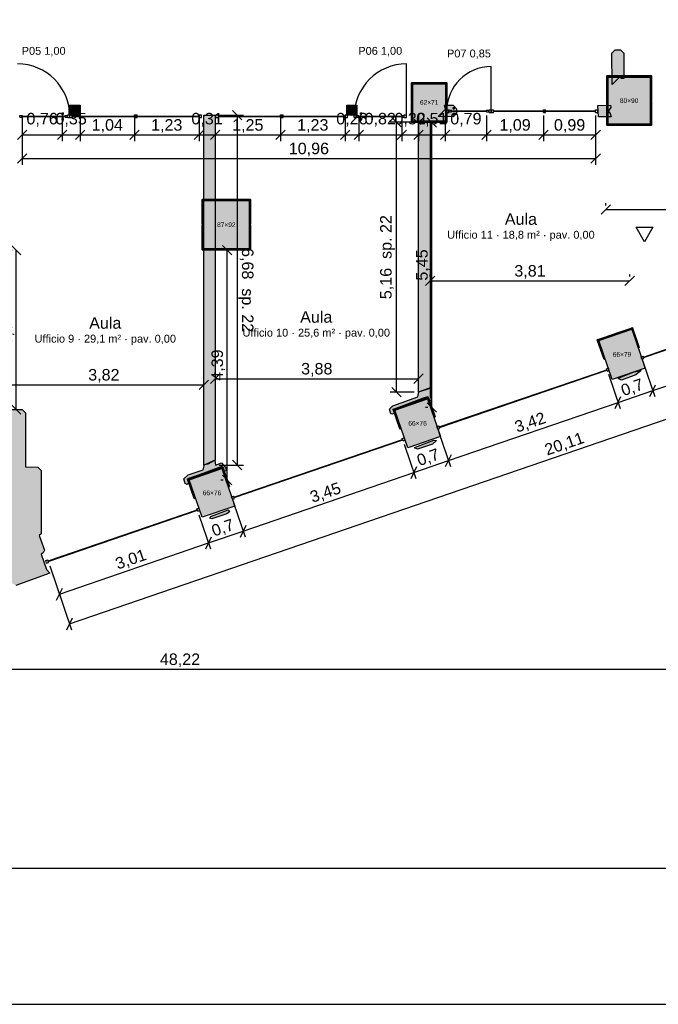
# Model space of a CAD drawing. Header units: millimetres. Extents: x -9985 to 240895, y -184894 to 39395.
# Tile 141 of 164: x 144502 to 156702, y -8185 to 10620. Entities that reach past the tile are written whole.
import ezdxf
from ezdxf.enums import TextEntityAlignment as Align

# ---------------------------------------------------------------- set-up
doc = ezdxf.new("R2010")
doc.units = ezdxf.units.MM
for name, color, linetype in [('A-CARTIGLIO', 7, 'Continuous'), ('A-MURI-ESISTENTI', 7, 'Continuous'), ('A-MURI-NUOVI', 40, 'Continuous'), ('A-PARETI-VETRATE', 5, 'Continuous'), ('A-PILASTRI', 8, 'Continuous'), ('A-PORTE', 30, 'Continuous'), ('A-QUOTE', 30, 'Continuous'), ('A-QUOTE-MURI-NUOVI', 34, 'Continuous'), ('A-QUOTE-PAVIMENTO', 1, 'Continuous'), ('A-QUOTE-PILASTRI', 7, 'Continuous'), ('A-QUOTE-VETRATE', 5, 'Continuous'), ('A-TESTI', 7, 'Continuous'), ('A-VETRINE', 4, 'Continuous')]:
    doc.layers.add(name, color=color, linetype=linetype)
doc.styles.add('VISIO', font='arial.ttf')
doc.dimstyles.new('VISIO-M', dxfattribs={"dimtxt": 220, "dimasz": 120, "dimexe": 120, "dimexo": 80, "dimgap": 60, "dimtad": 1, "dimlfac": 0.001, "dimtxsty": 'VISIO', "dimtsz": 90, "dimcen": 2.5, "dimclrd": 30, "dimclre": 30, "dimclrt": 30, "dimazin": 3, "dimtfac": 1, "dimtmove": 0, "dimatfit": 3, "dimarcsym": 0})

msp = doc.modelspace()

# ---------------------------------------------------------------- hatches: boundary and pattern name
at = {"layer": 'A-MURI-ESISTENTI'}
for points in [[(155820, 9385), (155815, 9980), (155880, 10045), (155980, 10045), (156045, 9980), (156045, 9500), (156000, 9495), (155960, 9525), (155820, 9385)], [(152780, 8765), (152495, 8770), (152635, 8910), (152620, 8985), (152780, 8985), (152845, 8920), (152845, 8830), (152780, 8765)], [(155800, 8765), (155560, 8765), (155545, 8980), (155790, 8985), (155795, 8940), (155745, 8870), (155785, 8830), (155800, 8765)], [(156000, 3735), (155935, 3770), (155996, 3800), (156240, 3895), (156375, 3920), (156270, 3835), (156000, 3735)], [(151620, 3085), (151595, 3090), (151565, 3180), (151630, 3245), (152110, 3415), (152130, 3515), (152345, 3580), (152345, 3430), (152370, 3345), (152330, 3335), (152297, 3415), (152230, 3395), (151636, 3173), (151655, 3100), (151620, 3085)], [(144430, -185), (144220, -65), (144145, 10), (144145, 2490), (144085, 2510), (144145, 2560), (144145, 2800), (144065, 2850), (144065, 3150), (144035, 3160), (144035, 3360), (144110, 3435), (144230, 3475), (144275, 3470), (144280, 3175), (144550, 3175), (144615, 3110), (144615, 2080), (144850, 2075), (144915, 2010), (144915, 800), (144875, 770), (144975, 490), (144949, 438), (144915, 410), (145015, 120), (145075, 50), (144430, -185)], [(152100, 2415), (152045, 2440), (152093, 2471), (152411, 2589), (152465, 2580), (152390, 2515), (152100, 2415)], [(147700, 1745), (147665, 1760), (147635, 1850), (147720, 1925), (148010, 2025), (148030, 2125), (148100, 2135), (148230, 2205), (148240, 2115), (148360, 2155), (148435, 2070), (148455, 2010), (148420, 1995), (148395, 2000), (148364, 2085), (147708, 1844), (147735, 1770), (147700, 1745)], [(148170, 1085), (148135, 1100), (148165, 1141), (148482, 1260), (148515, 1230), (148460, 1185), (148170, 1085)]]:
    msp.add_hatch(color=7, dxfattribs=at).paths.add_polyline_path(points)
at = {"layer": 'A-MURI-NUOVI'}
for points in [[(145480, 8795), (145445, 8830), (145445, 8910), (145510, 8985), (145510, 8795), (145480, 8795)], [(145510, 8985), (145445, 8910), (145445, 8985), (145510, 8985)], [(145510, 8795), (145510, 8985), (145657, 8985), (145657, 8795), (145510, 8795)], [(150945, 8920), (150945, 8830), (150945, 8795), (150910, 8795), (150790, 8795), (150750, 8795), (150750, 8985), (150945, 8985), (150945, 8920)], [(145445, 8830), (145480, 8795), (145445, 8795), (145445, 8830)], [(145510, 8765), (145480, 8795), (145510, 8795), (145510, 8765)], [(148235, 2210), (148020, 2115), (148020, 8795), (148235, 8795), (148235, 2210)], [(152120, 3505), (152120, 8665), (152345, 8660), (152345, 3590), (152120, 3505)]]:
    msp.add_hatch(color=40, dxfattribs=at).paths.add_polyline_path(points)
at = {"layer": 'A-PILASTRI'}
for points in [[(152007, 9421), (152007, 9043), (151993, 9043), (151989, 9047), (151989, 9417), (151993, 9421), (152007, 9421)], [(152322, 9403), (152015, 9403), (152015, 9417), (152019, 9421), (152318, 9421), (152322, 9417), (152322, 9403)], [(152635, 9403), (152328, 9403), (152328, 9417), (152332, 9421), (152631, 9421), (152635, 9417), (152635, 9403)], [(152643, 9043), (152643, 9421), (152657, 9421), (152661, 9417), (152661, 9047), (152657, 9043), (152643, 9043)], [(155737, 9551), (155737, 9078), (155723, 9078), (155719, 9082), (155719, 9547), (155723, 9551), (155737, 9551)], [(156142, 9533), (155745, 9533), (155745, 9547), (155749, 9551), (156138, 9551), (156142, 9547), (156142, 9533)], [(156545, 9525), (156545, 8625), (155745, 8625), (155745, 9525), (156545, 9525)], [(156545, 9533), (156148, 9533), (156148, 9547), (156152, 9551), (156541, 9551), (156545, 9547), (156545, 9533)], [(156553, 9078), (156553, 9551), (156567, 9551), (156571, 9547), (156571, 9082), (156567, 9078), (156553, 9078)], [(152635, 9395), (152635, 8685), (152015, 8685), (152015, 9395), (152635, 9395)], [(152007, 9037), (152007, 8659), (151993, 8659), (151989, 8663), (151989, 9033), (151993, 9037), (152007, 9037)], [(152643, 8659), (152643, 9037), (152657, 9037), (152661, 9033), (152661, 8663), (152657, 8659), (152643, 8659)], [(155737, 9072), (155737, 8599), (155723, 8599), (155719, 8603), (155719, 9068), (155723, 9072), (155737, 9072)], [(156553, 8599), (156553, 9072), (156567, 9072), (156571, 9068), (156571, 8603), (156567, 8599), (156553, 8599)], [(152015, 8677), (152322, 8677), (152322, 8663), (152318, 8659), (152019, 8659), (152015, 8663), (152015, 8677)], [(152328, 8677), (152635, 8677), (152635, 8663), (152631, 8659), (152332, 8659), (152328, 8663), (152328, 8677)], [(155745, 8617), (156142, 8617), (156142, 8603), (156138, 8599), (155749, 8599), (155745, 8603), (155745, 8617)], [(156148, 8617), (156545, 8617), (156545, 8603), (156541, 8599), (156152, 8599), (156148, 8603), (156148, 8617)], [(148007, 7191), (148007, 6708), (147993, 6708), (147989, 6712), (147989, 7187), (147993, 7191), (148007, 7191)], [(148447, 7173), (148015, 7173), (148015, 7187), (148019, 7191), (148443, 7191), (148447, 7187), (148447, 7173)], [(148885, 7165), (148885, 6245), (148015, 6245), (148015, 7165), (148885, 7165)], [(148885, 7173), (148453, 7173), (148453, 7187), (148457, 7191), (148881, 7191), (148885, 7187), (148885, 7173)], [(148893, 6708), (148893, 7191), (148907, 7191), (148911, 7187), (148911, 6712), (148907, 6708), (148893, 6708)], [(148007, 6702), (148007, 6219), (147993, 6219), (147989, 6223), (147989, 6698), (147993, 6702), (148007, 6702)], [(148893, 6219), (148893, 6702), (148907, 6702), (148911, 6698), (148911, 6223), (148907, 6219), (148893, 6219)], [(148015, 6237), (148447, 6237), (148447, 6223), (148443, 6219), (148019, 6219), (148015, 6223), (148015, 6237)], [(148453, 6237), (148885, 6237), (148885, 6223), (148881, 6219), (148457, 6219), (148453, 6223), (148453, 6237)], [(155823, 3749), (155569, 4494), (156194, 4707), (156448, 3962), (155823, 3749)], [(156191, 4714), (155882, 4609), (155877, 4622), (155880, 4627), (156181, 4730), (156186, 4728), (156191, 4714)], [(156323, 4353), (156193, 4734), (156206, 4739), (156211, 4736), (156339, 4362), (156336, 4357), (156323, 4353)], [(155553, 4516), (155683, 4134), (155670, 4130), (155665, 4132), (155537, 4506), (155540, 4511), (155553, 4516)], [(155876, 4607), (155566, 4501), (155562, 4515), (155564, 4520), (155866, 4623), (155871, 4620), (155876, 4607)], [(152290, 3386), (151981, 3280), (151976, 3293), (151979, 3298), (152281, 3401), (152286, 3399), (152290, 3386)], [(152422, 3024), (152292, 3405), (152305, 3410), (152310, 3407), (152438, 3033), (152436, 3028), (152422, 3024)], [(151975, 3278), (151666, 3172), (151661, 3186), (151664, 3191), (151966, 3294), (151971, 3291), (151975, 3278)], [(151914, 2446), (151668, 3165), (152293, 3378), (152538, 2659), (151914, 2446)], [(151652, 3187), (151782, 2805), (151769, 2801), (151764, 2803), (151636, 3177), (151639, 3182), (151652, 3187)], [(148361, 2056), (148052, 1950), (148047, 1964), (148050, 1969), (148352, 2072), (148357, 2070), (148361, 2056)], [(148494, 1695), (148363, 2076), (148376, 2080), (148381, 2078), (148509, 1704), (148507, 1699), (148494, 1695)], [(148046, 1948), (147737, 1842), (147732, 1856), (147735, 1861), (148037, 1964), (148042, 1962), (148046, 1948)], [(147986, 1116), (147740, 1835), (148364, 2049), (148610, 1330), (147986, 1116)], [(147724, 1857), (147854, 1476), (147841, 1471), (147836, 1474), (147708, 1847), (147710, 1852), (147724, 1857)]]:
    msp.add_hatch(color=8, dxfattribs=at).paths.add_polyline_path(points)

# ---------------------------------------------------------------- linework, layer by layer
at = {"layer": 'A-CARTIGLIO'}
msp.add_line((118455, -5585), (176675, -5585), dxfattribs=at)
msp.add_lwpolyline([(118455, -8185), (176675, -8185), (176675, 39395), (118455, 39395)], close=True, dxfattribs=at)
at = {"layer": 'A-MURI-ESISTENTI'}
for points in [[(155820, 9385), (155815, 9980), (155880, 10045), (155980, 10045), (156045, 9980), (156045, 9500), (156000, 9495), (155960, 9525), (155820, 9385)], [(152780, 8765), (152495, 8770), (152635, 8910), (152620, 8985), (152780, 8985), (152845, 8920), (152845, 8830), (152780, 8765)], [(155800, 8765), (155560, 8765), (155545, 8980), (155790, 8985), (155795, 8940), (155745, 8870), (155785, 8830), (155800, 8765)], [(156000, 3735), (155935, 3770), (155996, 3800), (156240, 3895), (156375, 3920), (156270, 3835), (156000, 3735)], [(151620, 3085), (151595, 3090), (151565, 3180), (151630, 3245), (152110, 3415), (152130, 3515), (152345, 3580), (152345, 3430), (152370, 3345), (152330, 3335), (152297, 3415), (152230, 3395), (151636, 3173), (151655, 3100), (151620, 3085)], [(152100, 2415), (152045, 2440), (152093, 2471), (152411, 2589), (152465, 2580), (152390, 2515), (152100, 2415)], [(147700, 1745), (147665, 1760), (147635, 1850), (147720, 1925), (148010, 2025), (148030, 2125), (148100, 2135), (148230, 2205), (148240, 2115), (148360, 2155), (148435, 2070), (148455, 2010), (148420, 1995), (148395, 2000), (148364, 2085), (147708, 1844), (147735, 1770), (147700, 1745)], [(148170, 1085), (148135, 1100), (148165, 1141), (148482, 1260), (148515, 1230), (148460, 1185), (148170, 1085)]]:
    msp.add_lwpolyline(points, close=True, dxfattribs=at)
msp.add_lwpolyline([(144280, 3175), (144550, 3175), (144615, 3110), (144615, 2080), (144850, 2075), (144915, 2010), (144915, 800), (144875, 770), (144975, 490), (144949, 438), (144915, 410), (145015, 120), (145075, 50), (144430, -185)], dxfattribs=at)
at = {"layer": 'A-MURI-NUOVI'}
for points in [[(145480, 8795), (145445, 8830), (145445, 8910), (145510, 8985), (145510, 8795), (145480, 8795)], [(145510, 8985), (145445, 8910), (145445, 8985), (145510, 8985)], [(145510, 8795), (145510, 8985), (145657, 8985), (145657, 8795), (145510, 8795)], [(150945, 8920), (150945, 8830), (150945, 8795), (150910, 8795), (150790, 8795), (150750, 8795), (150750, 8985), (150945, 8985), (150945, 8920)], [(145445, 8830), (145480, 8795), (145445, 8795), (145445, 8830)], [(145510, 8765), (145480, 8795), (145510, 8795), (145510, 8765)], [(148235, 2210), (148020, 2115), (148020, 8795), (148235, 8795), (148235, 2210)], [(152120, 3505), (152120, 8665), (152345, 8660), (152345, 3590), (152120, 3505)]]:
    msp.add_lwpolyline(points, close=True, dxfattribs=at)
at = {"layer": 'A-PARETI-VETRATE'}
for p, q in [((145312, 8844), (145340, 8844)), ((145312, 8816), (145312, 8844)), ((145340, 8816), (145340, 8844)), ((151010, 8844), (151038, 8844)), ((151010, 8816), (151010, 8844)), ((151038, 8816), (151038, 8844)), ((152660, 8900), (152700, 8900)), ((152660, 8850), (152660, 8900)), ((152660, 8850), (152700, 8850)), ((152700, 8850), (152700, 8900)), ((152704, 8891), (152749, 8891)), ((152704, 8859), (152704, 8891)), ((152704, 8859), (152749, 8859)), ((152749, 8859), (152749, 8891)), ((152749, 8880), (153421, 8880)), ((152749, 8870), (152749, 8880)), ((152749, 8870), (153421, 8870)), ((152780, 8944), (152808, 8944)), ((152780, 8916), (152780, 8944)), ((152780, 8916), (152808, 8916)), ((152808, 8916), (152808, 8944)), ((153421, 8891), (153466, 8891)), ((153421, 8859), (153421, 8891)), ((153421, 8870), (153421, 8880)), ((153421, 8859), (153466, 8859)), ((153466, 8859), (153466, 8891)), ((153470, 8900), (153510, 8900)), ((153470, 8850), (153470, 8900)), ((153470, 8850), (153510, 8850)), ((153510, 8850), (153510, 8900)), ((153515, 8900), (153555, 8900)), ((153515, 8850), (153515, 8900)), ((153515, 8850), (153555, 8850)), ((153555, 8850), (153555, 8900)), ((153555, 8880), (155505, 8880)), ((153555, 8870), (153555, 8880)), ((153555, 8870), (155505, 8870)), ((154510, 8900), (154550, 8900)), ((154510, 8850), (154510, 8900)), ((154510, 8850), (154550, 8850)), ((154550, 8850), (154550, 8900)), ((155505, 8900), (155545, 8900)), ((155505, 8850), (155505, 8900)), ((155505, 8870), (155505, 8880)), ((155505, 8850), (155545, 8850)), ((155545, 8850), (155545, 8900)), ((144504, 8791), (144549, 8791)), ((144504, 8759), (144504, 8791)), ((144504, 8759), (144549, 8759)), ((144549, 8759), (144549, 8791)), ((144549, 8780), (145371, 8780)), ((144549, 8770), (144549, 8780)), ((144549, 8770), (145371, 8770)), ((145312, 8816), (145340, 8816)), ((145312, 8734), (145340, 8734)), ((145312, 8706), (145312, 8734)), ((145312, 8706), (145340, 8706)), ((145340, 8706), (145340, 8734)), ((145371, 8791), (145416, 8791)), ((145371, 8759), (145371, 8791)), ((145371, 8770), (145371, 8780)), ((145371, 8759), (145416, 8759)), ((145416, 8759), (145416, 8791)), ((145420, 8800), (145460, 8800)), ((145420, 8750), (145420, 8800)), ((145420, 8750), (145460, 8750)), ((145460, 8800), (145509.6, 8800)), ((145460, 8750), (145460, 8800)), ((145460, 8750), (145460, 8800)), ((145460, 8750), (145509.6, 8750)), ((145509.6, 8750), (145509.6, 8800)), ((145509.6, 8780), (147927.6, 8780)), ((145509.6, 8770), (145509.6, 8780)), ((145509.6, 8770), (147927.6, 8770)), ((146693.8, 8800), (146743.4, 8800)), ((146693.8, 8750), (146693.8, 8800)), ((146693.8, 8750), (146743.4, 8750)), ((146743.4, 8750), (146743.4, 8800)), ((147927.6, 8800), (147977.2, 8800)), ((147927.6, 8750), (147927.6, 8800)), ((147927.6, 8770), (147927.6, 8780)), ((147927.6, 8750), (147977.2, 8750)), ((147977.2, 8750), (147977.2, 8800)), ((148250, 8800), (148299.6, 8800)), ((148250, 8750), (148250, 8800)), ((148250, 8750), (148299.6, 8750)), ((148299.6, 8750), (148299.6, 8800)), ((148299.6, 8780), (150717.6, 8780)), ((148299.6, 8770), (148299.6, 8780)), ((148299.6, 8770), (150717.6, 8770)), ((149483.8, 8800), (149533.4, 8800)), ((149483.8, 8750), (149483.8, 8800)), ((149483.8, 8750), (149533.4, 8750)), ((149533.4, 8750), (149533.4, 8800)), ((150717.6, 8800), (150767.2, 8800)), ((150717.6, 8750), (150717.6, 8800)), ((150717.6, 8770), (150717.6, 8780)), ((150717.6, 8750), (150767.2, 8750)), ((150767.2, 8750), (150767.2, 8800)), ((150890, 8800), (150930, 8800)), ((150890, 8750), (150890, 8800)), ((150890, 8750), (150930, 8750)), ((150930, 8750), (150930, 8800)), ((150934, 8791), (150979, 8791)), ((150934, 8759), (150934, 8791)), ((150934, 8759), (150979, 8759)), ((150979, 8759), (150979, 8791)), ((150979, 8780), (151801, 8780)), ((150979, 8770), (150979, 8780)), ((150979, 8770), (151801, 8770)), ((151010, 8816), (151038, 8816)), ((151010, 8734), (151038, 8734)), ((151010, 8706), (151010, 8734)), ((151010, 8706), (151038, 8706)), ((151038, 8706), (151038, 8734)), ((151801, 8791), (151846, 8791)), ((151801, 8759), (151801, 8791)), ((151801, 8770), (151801, 8780)), ((151801, 8759), (151846, 8759)), ((151846, 8759), (151846, 8791)), ((151850, 8800), (151890, 8800)), ((151850, 8750), (151850, 8800)), ((151850, 8750), (151890, 8750)), ((151890, 8750), (151890, 8800)), ((152780, 8834), (152808, 8834)), ((152780, 8806), (152780, 8834)), ((152780, 8806), (152808, 8806)), ((152808, 8806), (152808, 8834))]:
    msp.add_line(p, q, dxfattribs=at)
at = {"layer": 'A-PILASTRI'}
for points in [[(152007, 9421), (152007, 9043), (151993, 9043), (151989, 9047), (151989, 9417), (151993, 9421), (152007, 9421)], [(152322, 9403), (152015, 9403), (152015, 9417), (152019, 9421), (152318, 9421), (152322, 9417), (152322, 9403)], [(152635, 9403), (152328, 9403), (152328, 9417), (152332, 9421), (152631, 9421), (152635, 9417), (152635, 9403)], [(152643, 9043), (152643, 9421), (152657, 9421), (152661, 9417), (152661, 9047), (152657, 9043), (152643, 9043)], [(155737, 9551), (155737, 9078), (155723, 9078), (155719, 9082), (155719, 9547), (155723, 9551), (155737, 9551)], [(156142, 9533), (155745, 9533), (155745, 9547), (155749, 9551), (156138, 9551), (156142, 9547), (156142, 9533)], [(156545, 9525), (156545, 8625), (155745, 8625), (155745, 9525), (156545, 9525)], [(156545, 9533), (156148, 9533), (156148, 9547), (156152, 9551), (156541, 9551), (156545, 9547), (156545, 9533)], [(156553, 9078), (156553, 9551), (156567, 9551), (156571, 9547), (156571, 9082), (156567, 9078), (156553, 9078)], [(152635, 9395), (152635, 8685), (152015, 8685), (152015, 9395), (152635, 9395)], [(152007, 9037), (152007, 8659), (151993, 8659), (151989, 8663), (151989, 9033), (151993, 9037), (152007, 9037)], [(152643, 8659), (152643, 9037), (152657, 9037), (152661, 9033), (152661, 8663), (152657, 8659), (152643, 8659)], [(155737, 9072), (155737, 8599), (155723, 8599), (155719, 8603), (155719, 9068), (155723, 9072), (155737, 9072)], [(156553, 8599), (156553, 9072), (156567, 9072), (156571, 9068), (156571, 8603), (156567, 8599), (156553, 8599)], [(152015, 8677), (152322, 8677), (152322, 8663), (152318, 8659), (152019, 8659), (152015, 8663), (152015, 8677)], [(152328, 8677), (152635, 8677), (152635, 8663), (152631, 8659), (152332, 8659), (152328, 8663), (152328, 8677)], [(155745, 8617), (156142, 8617), (156142, 8603), (156138, 8599), (155749, 8599), (155745, 8603), (155745, 8617)], [(156148, 8617), (156545, 8617), (156545, 8603), (156541, 8599), (156152, 8599), (156148, 8603), (156148, 8617)], [(148007, 7191), (148007, 6708), (147993, 6708), (147989, 6712), (147989, 7187), (147993, 7191), (148007, 7191)], [(148447, 7173), (148015, 7173), (148015, 7187), (148019, 7191), (148443, 7191), (148447, 7187), (148447, 7173)], [(148885, 7165), (148885, 6245), (148015, 6245), (148015, 7165), (148885, 7165)], [(148885, 7173), (148453, 7173), (148453, 7187), (148457, 7191), (148881, 7191), (148885, 7187), (148885, 7173)], [(148893, 6708), (148893, 7191), (148907, 7191), (148911, 7187), (148911, 6712), (148907, 6708), (148893, 6708)], [(148007, 6702), (148007, 6219), (147993, 6219), (147989, 6223), (147989, 6698), (147993, 6702), (148007, 6702)], [(148893, 6219), (148893, 6702), (148907, 6702), (148911, 6698), (148911, 6223), (148907, 6219), (148893, 6219)], [(148015, 6237), (148447, 6237), (148447, 6223), (148443, 6219), (148019, 6219), (148015, 6223), (148015, 6237)], [(148453, 6237), (148885, 6237), (148885, 6223), (148881, 6219), (148457, 6219), (148453, 6223), (148453, 6237)], [(155823, 3749), (155569, 4494), (156194, 4707), (156448, 3962), (155823, 3749)], [(156191, 4714), (155882, 4609), (155877, 4622), (155880, 4627), (156181, 4730), (156186, 4728), (156191, 4714)], [(156323, 4353), (156193, 4734), (156206, 4739), (156211, 4736), (156339, 4362), (156336, 4357), (156323, 4353)], [(155553, 4516), (155683, 4134), (155670, 4130), (155665, 4132), (155537, 4506), (155540, 4511), (155553, 4516)], [(155876, 4607), (155566, 4501), (155562, 4515), (155564, 4520), (155866, 4623), (155871, 4620), (155876, 4607)], [(152290, 3386), (151981, 3280), (151976, 3293), (151979, 3298), (152281, 3401), (152286, 3399), (152290, 3386)], [(152422, 3024), (152292, 3405), (152305, 3410), (152310, 3407), (152438, 3033), (152436, 3028), (152422, 3024)], [(151975, 3278), (151666, 3172), (151661, 3186), (151664, 3191), (151966, 3294), (151971, 3291), (151975, 3278)], [(151914, 2446), (151668, 3165), (152293, 3378), (152538, 2659), (151914, 2446)], [(151652, 3187), (151782, 2805), (151769, 2801), (151764, 2803), (151636, 3177), (151639, 3182), (151652, 3187)], [(148361, 2056), (148052, 1950), (148047, 1964), (148050, 1969), (148352, 2072), (148357, 2070), (148361, 2056)], [(148494, 1695), (148363, 2076), (148376, 2080), (148381, 2078), (148509, 1704), (148507, 1699), (148494, 1695)], [(148046, 1948), (147737, 1842), (147732, 1856), (147735, 1861), (148037, 1964), (148042, 1962), (148046, 1948)], [(147986, 1116), (147740, 1835), (148364, 2049), (148610, 1330), (147986, 1116)], [(147724, 1857), (147854, 1476), (147841, 1471), (147836, 1474), (147708, 1847), (147710, 1852), (147724, 1857)]]:
    msp.add_lwpolyline(points, close=True, dxfattribs=at)
at = {"layer": 'A-PORTE'}
for p, q in [((151890, 8775), (151890, 9775)), ((153510, 8875), (153510, 9725))]:
    msp.add_line(p, q, dxfattribs=at)
for centre, radius, start, end in [((144460, 8775), 1000, 0, 90), ((151890, 8775), 1000, 90, 180), ((153510, 8875), 850, 90, 180)]:
    msp.add_arc(centre, radius, start, end, dxfattribs=at)
at = {"layer": 'A-QUOTE-PAVIMENTO'}
msp.add_lwpolyline([(156280, 6660), (156600, 6660), (156440, 6380)], close=True, dxfattribs=at)
at = {"layer": 'A-VETRINE'}
for p, q in [((156416.8, 4176.8), (159645, 5282.3)), ((156420.1, 4167.3), (159648.2, 5272.8)), ((156372.5, 4182.7), (156410.4, 4195.7)), ((156388.7, 4135.4), (156372.5, 4182.7)), ((156388.7, 4135.4), (156426.6, 4148.4)), ((156426.6, 4148.4), (156410.4, 4195.7)), ((156420.1, 4167.3), (156416.8, 4176.8)), ((155710.9, 3953.9), (155748.7, 3966.8)), ((155727, 3906.6), (155710.9, 3953.9)), ((155764.9, 3919.5), (155748.7, 3966.8)), ((152517.7, 2843.1), (155717.3, 3935)), ((152520.9, 2833.6), (155720.6, 3925.5)), ((155720.6, 3925.5), (155717.3, 3935)), ((155727, 3906.6), (155764.9, 3919.5)), ((152473.3, 2849.1), (152511.2, 2862)), ((152489.5, 2801.8), (152473.3, 2849.1)), ((152527.3, 2814.7), (152511.2, 2862)), ((152520.9, 2833.6), (152517.7, 2843.1)), ((151811.3, 2621.6), (151849.2, 2634.5)), ((151865.3, 2587.2), (151849.2, 2634.5)), ((152489.5, 2801.8), (152527.3, 2814.7)), ((148593.3, 1502.8), (151817.8, 2602.6)), ((148596.5, 1493.4), (151821, 2593.2)), ((151827.5, 2574.2), (151811.3, 2621.6)), ((151821, 2593.2), (151817.8, 2602.6)), ((151827.5, 2574.2), (151865.3, 2587.2)), ((148549, 1508.8), (148586.8, 1521.8)), ((148565.1, 1461.5), (148549, 1508.8)), ((148603, 1474.4), (148586.8, 1521.8)), ((148565.1, 1461.5), (148603, 1474.4)), ((148596.5, 1493.4), (148593.3, 1502.8)), ((145044.2, 283.7), (147894.2, 1260.1)), ((145047.5, 274.2), (147897.5, 1250.6)), ((147887.7, 1279), (147925.6, 1292)), ((147903.9, 1231.7), (147887.7, 1279)), ((147897.5, 1250.6), (147894.2, 1260.1)), ((147903.9, 1231.7), (147941.8, 1244.7)), ((147941.8, 1244.7), (147925.6, 1292)), ((144999.9, 289.6), (145037.7, 302.6)), ((145016.1, 242.3), (144999.9, 289.6)), ((145016.1, 242.3), (145053.9, 255.3)), ((145053.9, 255.3), (145037.7, 302.6)), ((145047.5, 274.2), (145044.2, 283.7))]:
    msp.add_line(p, q, dxfattribs=at)

# ---------------------------------------------------------------- texts
at = {"layer": 'A-PORTE', "style": 'VISIO'}
for s, p in [('P05 1,00', (144960, 10025)), ('P06 1,00', (151390, 10025)), ('P07 0,85', (153085, 9975))]:
    msp.add_text(s, height=150, dxfattribs=at).set_placement(p, align=Align.MIDDLE_CENTER)
at = {"layer": 'A-QUOTE-PILASTRI', "style": 'VISIO'}
for s, p in [('62×71', (152325, 9040)), ('80×90', (156145, 9075)), ('87×92', (148450, 6705)), ('66×79', (156008.5, 4228)), ('66×76', (152103.199, 2912.078)), ('66×76', (148175, 1582.5))]:
    msp.add_text(s, height=90, dxfattribs=at).set_placement(p, align=Align.MIDDLE_CENTER)
at = {"layer": 'A-TESTI', "style": 'VISIO'}
for s, height, p in [('Aula', 220, (154077.5, 6812.5)), ('Ufficio 11 · 18,8 m² · pav. 0,00', 150, (154077.5, 6512.5)), ('Aula', 220, (146137.5, 4827.5)), ('Aula', 220, (150167.5, 4942.5)), ('Ufficio 10 · 25,6 m² · pav. 0,00', 150, (150167.5, 4642.5)), ('Ufficio 9 · 29,1 m² · pav. 0,00', 150, (146137.5, 4527.5))]:
    msp.add_text(s, height=height, dxfattribs=at).set_placement(p, align=Align.MIDDLE_CENTER)

# ---------------------------------------------------------------- dimensions: what is measured, and where the dimension line sits
at = {"layer": 'A-QUOTE'}
for base, p1, p2 in [((152376.5, 3212.862), (152377.5, 3212.862), (152377.5, 8658)), ((144436.5, 3176), (144437.5, 3176), (144437.5, 6218)), ((148466.5, 1828.346), (148467.5, 1828.346), (148467.5, 6218))]:
    msp.add_linear_dim(base=base, p1=p1, p2=p2, angle=90, dimstyle='VISIO-M', override={"dimclrd": 30, "dimclre": 30, "dimclrt": 30}, dxfattribs=at).render()
for base, p1, p2 in [((155700, 6993.5), (155700, 6992.5), (164071.086, 6992.5)), ((152346, 5633.5), (152346, 5632.5), (156155, 5632.5)), ((144201.405, 3648.5), (144201.405, 3647.5), (148019, 3647.5)), ((148236, 3763.5), (148236, 3762.5), (152119, 3762.5))]:
    msp.add_linear_dim(base=base, p1=p1, p2=p2, dimstyle='VISIO-M', override={"dimclrd": 30, "dimclre": 30, "dimclrt": 30}, dxfattribs=at).render()
msp.add_linear_dim(base=(123455, -1785), p1=(123455, -185), p2=(171675, -185), dimstyle='VISIO-M', dxfattribs=at).render()
at = {"layer": 'A-QUOTE-MURI-NUOVI'}
for base, p1, p2, angle in [((148655, 8795), (148235, 8795), (148235, 2115), 270), ((151700, 3505), (152120, 3505), (152120, 8665), 90)]:
    msp.add_linear_dim(base=base, p1=p1, p2=p2, angle=angle, text='<>  sp. 22', dimstyle='VISIO-M', override={"dimclrd": 34, "dimclre": 34, "dimclrt": 34}, dxfattribs=at).render()
at = {"layer": 'A-QUOTE-VETRATE'}
for base, p1, p2 in [((144549, 8420), (144549, 8870), (145312, 8870)), ((144549, 7970), (144549, 8870), (155505, 8870)), ((145312, 8420), (145312, 8870), (145657, 8870)), ((145657, 8420), (145657, 8870), (146694, 8870)), ((146694, 8420), (146694, 8870), (147928, 8870)), ((147928, 8420), (147928, 8870), (148235, 8870)), ((148235, 8420), (148235, 8870), (149484, 8870)), ((149484, 8420), (149484, 8870), (150718, 8870)), ((150718, 8420), (150718, 8870), (150979, 8870)), ((150979, 8420), (150979, 8870), (151801, 8870)), ((151801, 8420), (151801, 8870), (152120, 8870)), ((152120, 8420), (152120, 8870), (152631, 8870)), ((152631, 8420), (152631, 8870), (153421, 8870)), ((153421, 8420), (153421, 8870), (154510, 8870)), ((154510, 8420), (154510, 8870), (155505, 8870))]:
    msp.add_linear_dim(base=base, p1=p1, p2=p2, dimstyle='VISIO-M', override={"dimclrd": 5, "dimclre": 5, "dimclrt": 5}, dxfattribs=at).render()
for base, p1, p2 in [((145455.523, -917.374), (145050.209, 265.09), (164072.742, 6785.452)), ((156594.652, 3535.059), (156383.889, 4149.94), (159649.381, 5269.254)), ((155932.472, 3308.083), (155721.709, 3922.965), (156383.889, 4149.94)), ((152695.359, 2198.497), (152484.596, 2813.378), (155721.709, 3922.965)), ((152034.125, 1971.845), (151823.362, 2586.726), (152484.596, 2813.378)), ((148773.363, 854.152), (148562.6, 1469.034), (151823.362, 2586.726)), ((148111.183, 627.177), (147900.42, 1242.058), (148562.6, 1469.034)), ((145260.972, -349.791), (145050.209, 265.09), (147900.42, 1242.058))]:
    msp.add_linear_dim(base=base, p1=p1, p2=p2, angle=18.9201981, dimstyle='VISIO-M', override={"dimclrd": 5, "dimclre": 5, "dimclrt": 5}, dxfattribs=at).render()

doc.saveas('drawing.dxf')
